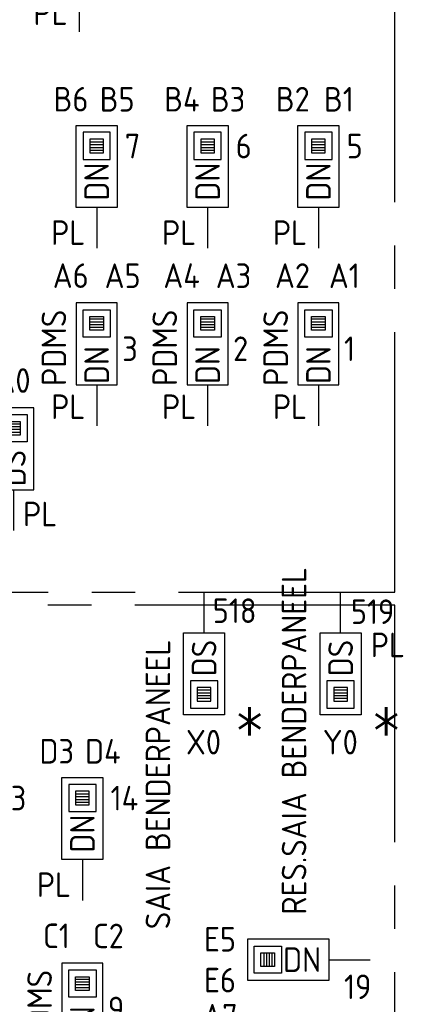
# Model space of a CAD drawing. Header units: millimetres. Extents: x 4336 to 79204, y -9688 to 63134.
# Tile 23 of 38: x 37783 to 40636, y 28129 to 35344. Entities that reach past the tile are written whole.
import ezdxf
from ezdxf.enums import TextEntityAlignment as Align

# ---------------------------------------------------------------- set-up
doc = ezdxf.new("R2010")
doc.units = ezdxf.units.MM
doc.header["$LTSCALE"] = 100
doc.linetypes.add('B0202', pattern=[28.125, 18.75, -3.125, 3.125, -3.125])
doc.linetypes.add('CENTER2', pattern=[28.575, 19.05, -3.175, 3.175, -3.175])
doc.layers.get('0').update_dxf_attribs({"linetype": 'CONTINUOUS'})
for name, color, linetype in [('DATA GROEN 90', 90, 'CONTINUOUS'), ('DBTA GRO_ATTRIB', 2, 'CONTINUOUS'), ('EB6445--_ATTRIB', 2, 'CONTINUOUS'), ('EL644104_LEIDING4', 2, 'B0202')]:
    doc.layers.add(name, color=color, linetype=linetype)
doc.styles.add('NORATT', font='isocp.shx')

# ---------------------------------------------------------------- blocks, each defined once
blk = doc.blocks.new('EA644502')
for p, q in [((-1.5, 6), (-1.5, 0)), ((1.5, 6), (-1.5, 6)), ((1.5, 0), (1.5, 6)), ((-1.5, 0), (1.5, 0))]:
    blk.add_line(p, q)
at = {"color": 1}
for p, q in [((-1, 5.5), (1, 5.5)), ((-1, 3.5), (-1, 5.5)), ((1, 5.5), (1, 3.5)), ((-0.5, 5), (0.5, 5)), ((-0.5, 4), (-0.5, 5)), ((0.5, 4.8), (-0.5, 4.8)), ((0.5, 4.6), (-0.5, 4.6)), ((0.5, 4.4), (-0.5, 4.4)), ((0.5, 5), (0.5, 4)), ((0.5, 4.2), (-0.5, 4.2)), ((0.5, 4), (-0.5, 4)), ((1, 3.5), (-1, 3.5))]:
    blk.add_line(p, q, dxfattribs=at)
at = {"color": 2}
blk.add_line((0, 0), (0, -3), dxfattribs=at)
at = {"style": 'NORATT', "flags": 8}
for tag, p in [('NUMMERA', (-1.5, 8)), ('NUMMERB', (1.5, 8))]:
    blk.add_attdef(tag, text='', height=1.8, rotation=90, dxfattribs=at).set_placement(p, align=Align.MIDDLE_CENTER)
blk.add_attdef('CODE', text='', height=1.8, rotation=90, dxfattribs=at).set_placement((0, 0.5), align=Align.MIDDLE_LEFT)
at = {"style": 'NORATT', "flags": 9}
for tag, p in [('VERD', (0, 4)), ('PATCHSTR', (0, 4)), ('PANEEL', (0, 4)), ('NUMMER', (6, 3)), ('HOOGTE', (-3, 2)), ('TYPE', (0, -2.5)), ('FABR', (0, -2.5)), ('PCODE', (0, -3)), ('PVERS', (0, -3)), ('PDATE', (0, -3))]:
    blk.add_attdef(tag, text='', height=1.8, dxfattribs=at).set_placement(p, align=Align.BOTTOM_LEFT)
for tag, p in [('NUMMERAP', (8, 1.5)), ('NUMMERBP', (8, -1.5))]:
    blk.add_attdef(tag, text='', height=1.8, dxfattribs=at).set_placement(p, align=Align.MIDDLE_CENTER)

msp = doc.modelspace()

# ---------------------------------------------------------------- linework, layer by layer
at = {"layer": 'EL644104_LEIDING4', "linetype": 'CENTER2'}
for points in [[(33230.3, 31150), (40530.3, 31150), (40530.3, 39252), (33230.3, 39252)], [(33366, 23601.5), (40530.3, 23601.5), (40530.3, 31054.6), (33366, 31054.6)]]:
    msp.add_lwpolyline(points, close=True, dxfattribs=at)

# ---------------------------------------------------------------- block references
at = {"layer": 'DATA GROEN 90'}
ref = msp.add_blockref('EA644502', (38217.4, 35555.9), dxfattribs=dict(at, xscale=100, yscale=100, zscale=100))
ref.add_attrib('CODE', 'DN', dxfattribs={"layer": 'DBTA GRO_ATTRIB', "color": 1, "height": 180, "rotation": 90, "style": 'NORATT', "flags": 8}).set_placement((38217.4, 35839.9), align=Align.MIDDLE_RIGHT)
ref.add_attrib('NUMMERA', 'C1', dxfattribs={"layer": 'DBTA GRO_ATTRIB', "color": 1, "height": 180, "style": 'NORATT', "flags": 8}).set_placement((38027.4, 36355.9), align=Align.MIDDLE_CENTER)
ref.add_attrib('NUMMERB', 'C2', dxfattribs={"layer": 'DBTA GRO_ATTRIB', "color": 1, "height": 180, "style": 'NORATT', "flags": 8}).set_placement((38407.4, 36355.2), align=Align.MIDDLE_CENTER)
ref.add_attrib('HOOGTE', 'PL', dxfattribs={"layer": 'DBTA GRO_ATTRIB', "color": 1, "height": 180, "style": 'NORATT', "flags": 8}).set_placement((37883.9, 35251.1), align=Align.BOTTOM_LEFT)
ref.add_attrib('FABR', 'PDMS', dxfattribs={"layer": 'DBTA GRO_ATTRIB', "color": 1, "height": 180, "rotation": 90, "style": 'NORATT', "flags": 8}).set_placement((38047.9, 35547.9), align=Align.BOTTOM_LEFT)
ref.add_attrib('TYPE', '9', dxfattribs={"layer": 'DBTA GRO_ATTRIB', "color": 1, "height": 180, "style": 'NORATT', "flags": 8}).set_placement((38404.4, 35676.1), align=Align.BOTTOM_LEFT)
ref = msp.add_blockref('EA644502', (38346.8, 33968.6), dxfattribs=dict(at, xscale=-100, yscale=100, zscale=100))
ref.add_attrib('CODE', 'DN', dxfattribs={"layer": 'DBTA GRO_ATTRIB', "color": 1, "height": 180, "rotation": 90, "style": 'NORATT', "flags": 8}).set_placement((38346.8, 34018.6), align=Align.MIDDLE_LEFT)
ref.add_attrib('NUMMERA', 'B5', dxfattribs={"layer": 'DBTA GRO_ATTRIB', "color": 1, "height": 180, "style": 'NORATT', "flags": 8}).set_placement((38496.8, 34760.5), align=Align.MIDDLE_CENTER)
ref.add_attrib('NUMMERB', 'B6', dxfattribs={"layer": 'DBTA GRO_ATTRIB', "color": 1, "height": 180, "style": 'NORATT', "flags": 8}).set_placement((38159, 34761.2), align=Align.MIDDLE_CENTER)
ref.add_attrib('HOOGTE', 'PL', dxfattribs={"layer": 'DBTA GRO_ATTRIB', "color": 1, "height": 180, "style": 'NORATT', "flags": 8}).set_placement((38013.4, 33639.6), align=Align.BOTTOM_LEFT)
ref.add_attrib('TYPE', '7', dxfattribs={"layer": 'DBTA GRO_ATTRIB', "color": 1, "height": 180, "style": 'NORATT', "flags": 8}).set_placement((38553.1, 34274), align=Align.BOTTOM_LEFT)
ref = msp.add_blockref('EA644502', (39158.8, 33968.6), dxfattribs=dict(at, xscale=-100, yscale=100, zscale=100))
ref.add_attrib('CODE', 'DN', dxfattribs={"layer": 'DBTA GRO_ATTRIB', "color": 1, "height": 180, "rotation": 90, "style": 'NORATT', "flags": 8}).set_placement((39158.8, 34018.6), align=Align.MIDDLE_LEFT)
ref.add_attrib('NUMMERA', 'B3', dxfattribs={"layer": 'DBTA GRO_ATTRIB', "color": 1, "height": 180, "style": 'NORATT', "flags": 8}).set_placement((39308.8, 34760.5), align=Align.MIDDLE_CENTER)
ref.add_attrib('NUMMERB', 'B4', dxfattribs={"layer": 'DBTA GRO_ATTRIB', "color": 1, "height": 180, "style": 'NORATT', "flags": 8}).set_placement((38971, 34761.2), align=Align.MIDDLE_CENTER)
ref.add_attrib('HOOGTE', 'PL', dxfattribs={"layer": 'DBTA GRO_ATTRIB', "color": 1, "height": 180, "style": 'NORATT', "flags": 8}).set_placement((38825.3, 33639.6), align=Align.BOTTOM_LEFT)
ref.add_attrib('TYPE', '6', dxfattribs={"layer": 'DBTA GRO_ATTRIB', "color": 1, "height": 180, "style": 'NORATT', "flags": 8}).set_placement((39365.1, 34274), align=Align.BOTTOM_LEFT)
ref = msp.add_blockref('EA644502', (39970.7, 33968.6), dxfattribs=dict(at, xscale=-100, yscale=100, zscale=100))
ref.add_attrib('CODE', 'DN', dxfattribs={"layer": 'DBTA GRO_ATTRIB', "color": 1, "height": 180, "rotation": 90, "style": 'NORATT', "flags": 8}).set_placement((39970.7, 34018.6), align=Align.MIDDLE_LEFT)
ref.add_attrib('NUMMERA', 'B1', dxfattribs={"layer": 'DBTA GRO_ATTRIB', "color": 1, "height": 180, "style": 'NORATT', "flags": 8}).set_placement((40120.7, 34760.5), align=Align.MIDDLE_CENTER)
ref.add_attrib('NUMMERB', 'B2', dxfattribs={"layer": 'DBTA GRO_ATTRIB', "color": 1, "height": 180, "style": 'NORATT', "flags": 8}).set_placement((39782.9, 34761.2), align=Align.MIDDLE_CENTER)
ref.add_attrib('HOOGTE', 'PL', dxfattribs={"layer": 'DBTA GRO_ATTRIB', "color": 1, "height": 180, "style": 'NORATT', "flags": 8}).set_placement((39637.3, 33639.6), align=Align.BOTTOM_LEFT)
ref.add_attrib('TYPE', '5', dxfattribs={"layer": 'DBTA GRO_ATTRIB', "color": 1, "height": 180, "style": 'NORATT', "flags": 8}).set_placement((40177, 34274), align=Align.BOTTOM_LEFT)
ref = msp.add_blockref('EA644502', (38346.8, 32668.6), dxfattribs=dict(at, xscale=100, yscale=100, zscale=100))
ref.add_attrib('CODE', 'DN', dxfattribs={"layer": 'DBTA GRO_ATTRIB', "color": 1, "height": 180, "rotation": 90, "style": 'NORATT', "flags": 8}).set_placement((38346.8, 32952.6), align=Align.MIDDLE_RIGHT)
ref.add_attrib('NUMMERA', 'A6', dxfattribs={"layer": 'DBTA GRO_ATTRIB', "color": 1, "height": 180, "style": 'NORATT', "flags": 8}).set_placement((38156.8, 33468.6), align=Align.MIDDLE_CENTER)
ref.add_attrib('NUMMERB', 'A5', dxfattribs={"layer": 'DBTA GRO_ATTRIB', "color": 1, "height": 180, "style": 'NORATT', "flags": 8}).set_placement((38536.8, 33467.9), align=Align.MIDDLE_CENTER)
ref.add_attrib('HOOGTE', 'PL', dxfattribs={"layer": 'DBTA GRO_ATTRIB', "color": 1, "height": 180, "style": 'NORATT', "flags": 8}).set_placement((38013.4, 32363.8), align=Align.BOTTOM_LEFT)
ref.add_attrib('FABR', 'PDMS', dxfattribs={"layer": 'DBTA GRO_ATTRIB', "color": 1, "height": 180, "rotation": 90, "style": 'NORATT', "flags": 8}).set_placement((38177.4, 32660.7), align=Align.BOTTOM_LEFT)
ref.add_attrib('TYPE', '3', dxfattribs={"layer": 'DBTA GRO_ATTRIB', "color": 1, "height": 180, "style": 'NORATT', "flags": 8}).set_placement((38533.8, 32788.8), align=Align.BOTTOM_LEFT)
ref = msp.add_blockref('EA644502', (39158.8, 32668.6), dxfattribs=dict(at, xscale=100, yscale=100, zscale=100))
ref.add_attrib('CODE', 'DN', dxfattribs={"layer": 'DBTA GRO_ATTRIB', "color": 1, "height": 180, "rotation": 90, "style": 'NORATT', "flags": 8}).set_placement((39158.8, 32952.6), align=Align.MIDDLE_RIGHT)
ref.add_attrib('NUMMERA', 'A4', dxfattribs={"layer": 'DBTA GRO_ATTRIB', "color": 1, "height": 180, "style": 'NORATT', "flags": 8}).set_placement((38968.8, 33468.6), align=Align.MIDDLE_CENTER)
ref.add_attrib('NUMMERB', 'A3', dxfattribs={"layer": 'DBTA GRO_ATTRIB', "color": 1, "height": 180, "style": 'NORATT', "flags": 8}).set_placement((39348.8, 33467.9), align=Align.MIDDLE_CENTER)
ref.add_attrib('HOOGTE', 'PL', dxfattribs={"layer": 'DBTA GRO_ATTRIB', "color": 1, "height": 180, "style": 'NORATT', "flags": 8}).set_placement((38825.3, 32363.8), align=Align.BOTTOM_LEFT)
ref.add_attrib('FABR', 'PDMS', dxfattribs={"layer": 'DBTA GRO_ATTRIB', "color": 1, "height": 180, "rotation": 90, "style": 'NORATT', "flags": 8}).set_placement((38989.3, 32660.7), align=Align.BOTTOM_LEFT)
ref.add_attrib('TYPE', '2', dxfattribs={"layer": 'DBTA GRO_ATTRIB', "color": 1, "height": 180, "style": 'NORATT', "flags": 8}).set_placement((39345.8, 32788.8), align=Align.BOTTOM_LEFT)
ref = msp.add_blockref('EA644502', (39970.7, 32668.6), dxfattribs=dict(at, xscale=100, yscale=100, zscale=100))
ref.add_attrib('CODE', 'DN', dxfattribs={"layer": 'DBTA GRO_ATTRIB', "color": 1, "height": 180, "rotation": 90, "style": 'NORATT', "flags": 8}).set_placement((39970.7, 32952.6), align=Align.MIDDLE_RIGHT)
ref.add_attrib('NUMMERA', 'A2', dxfattribs={"layer": 'DBTA GRO_ATTRIB', "color": 1, "height": 180, "style": 'NORATT', "flags": 8}).set_placement((39780.7, 33468.6), align=Align.MIDDLE_CENTER)
ref.add_attrib('NUMMERB', 'A1', dxfattribs={"layer": 'DBTA GRO_ATTRIB', "color": 1, "height": 180, "style": 'NORATT', "flags": 8}).set_placement((40160.7, 33467.9), align=Align.MIDDLE_CENTER)
ref.add_attrib('HOOGTE', 'PL', dxfattribs={"layer": 'DBTA GRO_ATTRIB', "color": 1, "height": 180, "style": 'NORATT', "flags": 8}).set_placement((39637.3, 32363.8), align=Align.BOTTOM_LEFT)
ref.add_attrib('FABR', 'PDMS', dxfattribs={"layer": 'DBTA GRO_ATTRIB', "color": 1, "height": 180, "rotation": 90, "style": 'NORATT', "flags": 8}).set_placement((39801.3, 32660.7), align=Align.BOTTOM_LEFT)
ref.add_attrib('TYPE', '1', dxfattribs={"layer": 'DBTA GRO_ATTRIB', "color": 1, "height": 180, "style": 'NORATT', "flags": 8}).set_placement((40157.7, 32788.8), align=Align.BOTTOM_LEFT)
ref = msp.add_blockref('EA644502', (37736.9, 31899.9), dxfattribs=dict(at, xscale=100, yscale=100, zscale=100))
ref.add_attrib('CODE', 'DS', dxfattribs={"layer": 'DBTA GRO_ATTRIB', "color": 1, "height": 180, "rotation": 90, "style": 'NORATT', "flags": 8}).set_placement((37736.9, 32191), align=Align.MIDDLE_RIGHT)
ref.add_attrib('NUMMERA', 'A0', dxfattribs={"layer": 'DBTA GRO_ATTRIB', "color": 1, "height": 180, "style": 'NORATT', "flags": 8}).set_placement((37734.5, 32699.9), align=Align.MIDDLE_CENTER)
ref.add_attrib('HOOGTE', 'PL', dxfattribs={"layer": 'DBTA GRO_ATTRIB', "color": 1, "height": 180, "style": 'NORATT', "flags": 8}).set_placement((37807.9, 31577.9), align=Align.BOTTOM_LEFT)
ref.add_attrib('FABR', 'TEL', dxfattribs={"layer": 'DBTA GRO_ATTRIB', "color": 1, "height": 180, "rotation": 90, "style": 'NORATT', "flags": 8}).set_placement((37395.8, 32119.9), align=Align.MIDDLE_CENTER)
ref.add_attrib('TYPE', '401', dxfattribs={"layer": 'DBTA GRO_ATTRIB', "color": 1, "height": 180, "style": 'NORATT', "flags": 8}).set_placement((37137.3, 32314.1), align=Align.BOTTOM_LEFT)
ref = msp.add_blockref('EA644502', (40133.3, 30850), dxfattribs=dict(at, xscale=-100, yscale=100, zscale=100, rotation=180))
ref.add_attrib('CODE', 'DS', dxfattribs={"layer": 'DBTA GRO_ATTRIB', "color": 1, "height": 180, "rotation": 90, "style": 'NORATT', "flags": 8}).set_placement((40133.3, 30800), align=Align.MIDDLE_RIGHT)
ref.add_attrib('NUMMERA', 'Y0', dxfattribs={"layer": 'DBTA GRO_ATTRIB', "color": 1, "height": 180, "style": 'NORATT', "flags": 8}).set_placement((40130.7, 30050), align=Align.MIDDLE_CENTER)
ref.add_attrib('HOOGTE', 'PL', dxfattribs={"layer": 'DBTA GRO_ATTRIB', "color": 1, "height": 180, "style": 'NORATT', "flags": 8}).set_placement((40354.2, 30618.7), align=Align.BOTTOM_LEFT)
ref.add_attrib('FABR', 'RES.SAIA BENDERPANEEL', dxfattribs={"layer": 'DBTA GRO_ATTRIB', "color": 1, "height": 180, "rotation": 90, "style": 'NORATT', "flags": 8}).set_placement((39792.1, 31332.5), align=Align.MIDDLE_RIGHT)
ref.add_attrib('TYPE', '519', dxfattribs={"layer": 'DBTA GRO_ATTRIB', "color": 1, "height": 180, "style": 'NORATT', "flags": 8}).set_placement((40208.1, 30862), align=Align.BOTTOM_LEFT)
ref = msp.add_blockref('EA644502', (39133.3, 30850), dxfattribs=dict(at, xscale=-100, yscale=100, zscale=100, rotation=180))
ref.add_attrib('CODE', 'DS', dxfattribs={"layer": 'DBTA GRO_ATTRIB', "color": 1, "height": 180, "rotation": 90, "style": 'NORATT', "flags": 8}).set_placement((39133.3, 30800), align=Align.MIDDLE_RIGHT)
ref.add_attrib('NUMMERA', 'X0', dxfattribs={"layer": 'DBTA GRO_ATTRIB', "color": 1, "height": 180, "style": 'NORATT', "flags": 8}).set_placement((39128.9, 30050), align=Align.MIDDLE_CENTER)
ref.add_attrib('FABR', 'SAIA BENDERPANEEL', dxfattribs={"layer": 'DBTA GRO_ATTRIB', "color": 1, "height": 180, "rotation": 90, "style": 'NORATT', "flags": 8}).set_placement((38795.5, 30801), align=Align.MIDDLE_RIGHT)
ref.add_attrib('TYPE', '518', dxfattribs={"layer": 'DBTA GRO_ATTRIB', "color": 1, "height": 180, "style": 'NORATT', "flags": 8}).set_placement((39196.6, 30869.4), align=Align.BOTTOM_LEFT)
ref = msp.add_blockref('EA644502', (38242.4, 29190.9), dxfattribs=dict(at, xscale=-100, yscale=100, zscale=100))
ref.add_attrib('CODE', 'DN', dxfattribs={"layer": 'DBTA GRO_ATTRIB', "color": 1, "height": 180, "rotation": 90, "style": 'NORATT', "flags": 8}).set_placement((38242.4, 29240.9), align=Align.MIDDLE_LEFT)
ref.add_attrib('NUMMERA', 'D4', dxfattribs={"layer": 'DBTA GRO_ATTRIB', "color": 1, "height": 180, "style": 'NORATT', "flags": 8}).set_placement((38392.4, 29982.8), align=Align.MIDDLE_CENTER)
ref.add_attrib('NUMMERB', 'D3', dxfattribs={"layer": 'DBTA GRO_ATTRIB', "color": 1, "height": 180, "style": 'NORATT', "flags": 8}).set_placement((38054.5, 29983.5), align=Align.MIDDLE_CENTER)
ref.add_attrib('HOOGTE', 'PL', dxfattribs={"layer": 'DBTA GRO_ATTRIB', "color": 1, "height": 180, "style": 'NORATT', "flags": 8}).set_placement((37908.9, 28861.9), align=Align.BOTTOM_LEFT)
ref.add_attrib('TYPE', '14', dxfattribs={"layer": 'DBTA GRO_ATTRIB', "color": 1, "height": 180, "style": 'NORATT', "flags": 8}).set_placement((38448.7, 29496.2), align=Align.BOTTOM_LEFT)
ref = msp.add_blockref('EA644502', (37430.4, 29190.9), dxfattribs=dict(at, xscale=-100, yscale=100, zscale=100))
ref.add_attrib('CODE', 'DN', dxfattribs={"layer": 'DBTA GRO_ATTRIB', "color": 1, "height": 180, "rotation": 90, "style": 'NORATT', "flags": 8}).set_placement((37430.4, 29240.9), align=Align.MIDDLE_LEFT)
ref.add_attrib('NUMMERA', 'D2', dxfattribs={"layer": 'DBTA GRO_ATTRIB', "color": 1, "height": 180, "style": 'NORATT', "flags": 8}).set_placement((37580.4, 29887.8), align=Align.MIDDLE_CENTER)
ref.add_attrib('NUMMERB', 'D1', dxfattribs={"layer": 'DBTA GRO_ATTRIB', "color": 1, "height": 180, "style": 'NORATT', "flags": 8}).set_placement((37242.6, 29893), align=Align.MIDDLE_CENTER)
ref.add_attrib('HOOGTE', 'PL', dxfattribs={"layer": 'DBTA GRO_ATTRIB', "color": 1, "height": 180, "style": 'NORATT', "flags": 8}).set_placement((37097, 28861.9), align=Align.BOTTOM_LEFT)
ref.add_attrib('TYPE', '13', dxfattribs={"layer": 'DBTA GRO_ATTRIB', "color": 1, "height": 180, "style": 'NORATT', "flags": 8}).set_placement((37636.7, 29496.2), align=Align.BOTTOM_LEFT)
ref = msp.add_blockref('EA644502', (38242.4, 27830.9), dxfattribs=dict(at, xscale=100, yscale=100, zscale=100))
ref.add_attrib('CODE', 'DN', dxfattribs={"layer": 'DBTA GRO_ATTRIB', "color": 1, "height": 180, "rotation": 90, "style": 'NORATT', "flags": 8}).set_placement((38242.4, 28114.9), align=Align.MIDDLE_RIGHT)
ref.add_attrib('NUMMERA', 'C1', dxfattribs={"layer": 'DBTA GRO_ATTRIB', "color": 1, "height": 180, "style": 'NORATT', "flags": 8}).set_placement((38052.4, 28630.9), align=Align.MIDDLE_CENTER)
ref.add_attrib('NUMMERB', 'C2', dxfattribs={"layer": 'DBTA GRO_ATTRIB', "color": 1, "height": 180, "style": 'NORATT', "flags": 8}).set_placement((38432.4, 28630.2), align=Align.MIDDLE_CENTER)
ref.add_attrib('HOOGTE', 'PL', dxfattribs={"layer": 'DBTA GRO_ATTRIB', "color": 1, "height": 180, "style": 'NORATT', "flags": 8}).set_placement((37908.9, 27526.1), align=Align.BOTTOM_LEFT)
ref.add_attrib('FABR', 'PDMS', dxfattribs={"layer": 'DBTA GRO_ATTRIB', "color": 1, "height": 180, "rotation": 90, "style": 'NORATT', "flags": 8}).set_placement((38072.9, 27822.9), align=Align.BOTTOM_LEFT)
ref.add_attrib('TYPE', '9', dxfattribs={"layer": 'DBTA GRO_ATTRIB', "color": 1, "height": 180, "style": 'NORATT', "flags": 8}).set_placement((38429.4, 27951.1), align=Align.BOTTOM_LEFT)
ref = msp.add_blockref('EA644502', (40050, 28456.3), dxfattribs=dict(at, xscale=100, yscale=100, zscale=100, rotation=90))
ref.add_attrib('CODE', 'DN', dxfattribs={"layer": 'EB6445--_ATTRIB', "color": 1, "height": 180, "style": 'NORATT', "flags": 8}).set_placement((39712, 28456.3), align=Align.MIDDLE_LEFT)
ref.add_attrib('NUMMERA', 'E5', dxfattribs={"layer": 'DBTA GRO_ATTRIB', "color": 1, "height": 180, "style": 'NORATT', "flags": 8}).set_placement((39250, 28605.7), align=Align.MIDDLE_CENTER)
ref.add_attrib('NUMMERB', 'E6', dxfattribs={"layer": 'DBTA GRO_ATTRIB', "color": 1, "height": 180, "style": 'NORATT', "flags": 8}).set_placement((39250, 28306.1), align=Align.MIDDLE_CENTER)
ref.add_attrib('TYPE', '19', dxfattribs={"layer": 'EB6445--_ATTRIB', "color": 1, "height": 180, "style": 'NORATT', "flags": 8}).set_placement((40157.9, 28113.6), align=Align.BOTTOM_LEFT)
ref = msp.add_blockref('EA644502', (40050, 27892.2), dxfattribs=dict(at, xscale=100, yscale=100, zscale=100, rotation=90))
ref.add_attrib('CODE', 'DN', dxfattribs={"layer": 'EB6445--_ATTRIB', "color": 1, "height": 180, "style": 'NORATT', "flags": 8}).set_placement((39712, 27892.2), align=Align.MIDDLE_LEFT)
ref.add_attrib('NUMMERA', 'A7', dxfattribs={"layer": 'DBTA GRO_ATTRIB', "color": 1, "height": 180, "style": 'NORATT', "flags": 8}).set_placement((39250, 28041.6), align=Align.MIDDLE_CENTER)
ref.add_attrib('NUMMERB', 'A8', dxfattribs={"layer": 'DBTA GRO_ATTRIB', "color": 1, "height": 180, "style": 'NORATT', "flags": 8}).set_placement((39250, 27742), align=Align.MIDDLE_CENTER)
ref.add_attrib('TYPE', '4', dxfattribs={"layer": 'EB6445--_ATTRIB', "color": 1, "height": 180, "style": 'NORATT', "flags": 8}).set_placement((40157.9, 27549.5), align=Align.BOTTOM_LEFT)

# ---------------------------------------------------------------- texts
at = {"layer": 'DATA GROEN 90', "char_height": 360, "width": 9347.621, "attachment_point": 4, "style": 'NORATT'}
for insert in [(39343.4, 30125.5), (40343.4, 30125.5)]:
    msp.add_mtext('{\\Fsimplex8|c0;\\C2;*}', dxfattribs=dict(at, insert=insert))

doc.saveas('drawing.dxf')
